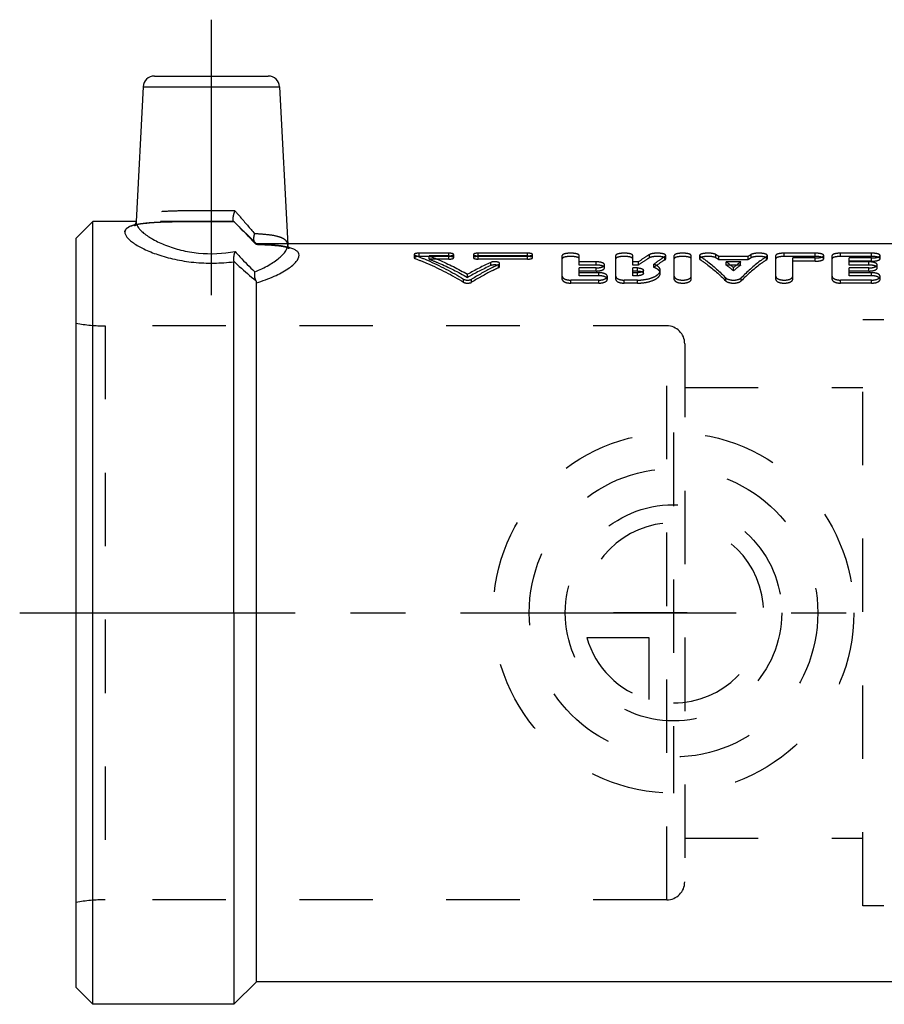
# Model space of a CAD drawing. Header units: millimetres. Extents: x 427 to 574, y 459 to 546.
# Tile 1 of 15: x 427 to 503, y 459 to 546. Entities that reach past the tile are written whole.
import ezdxf

# ---------------------------------------------------------------- set-up
doc = ezdxf.new("R2010")
doc.units = ezdxf.units.MM
doc.header["$LTSCALE"] = 65.185185
doc.linetypes.add('CENTER', pattern=[0.6, 0.375, -0.075, 0.075, -0.075])
doc.linetypes.add('HIDDEN', pattern=[0.2, 0.1, -0.1])
for name, color, linetype in [('ACHSEN_S', 7, 'CONTINUOUS'), ('FASEN', 7, 'CONTINUOUS'), ('KOERPER', 7, 'CONTINUOUS'), ('KONST.EL_MIT_GEO', 7, 'CONTINUOUS'), ('KURVEN', 7, 'CONTINUOUS')]:
    doc.layers.add(name, color=color, linetype=linetype)

msp = doc.modelspace()

# ---------------------------------------------------------------- linework, layer by layer
at = {"layer": 'ACHSEN_S', "color": 2, "linetype": 'CENTER'}
msp.add_line((426.6, 493.509), (573.783, 493.509), dxfattribs=at)
at = {"layer": 'FASEN', "color": 7, "linetype": 'Continuous'}
for p, q in [((433.1, 528.259), (431.6, 526.759)), ((433.1, 458.759), (433.1, 528.259)), ((431.6, 460.259), (431.6, 526.759)), ((433.1, 458.759), (431.6, 460.259))]:
    msp.add_line(p, q, dxfattribs=at)
at = {"layer": 'KOERPER', "color": 2, "linetype": 'CENTER'}
msp.add_line((443.6, 546.159), (443.6, 518.687), dxfattribs=at)
at = {"layer": 'KOERPER', "color": 7, "linetype": 'Continuous'}
for p, q in [((436.922, 528.259), (433.1, 528.259)), ((523.6, 526.259), (450.385, 526.259)), ((445.6, 493.509), (445.6, 458.759)), ((447.6, 460.759), (447.6, 493.509)), ((447.6, 460.759), (445.6, 458.759)), ((523.6, 460.759), (447.6, 460.759)), ((445.6, 458.759), (433.1, 458.759))]:
    msp.add_line(p, q, dxfattribs=at)
at = {"layer": 'KOERPER', "color": 8, "linetype": 'HIDDEN'}
for p, q in [((445.6, 528.259), (436.922, 528.259)), ((447.6, 526.259), (445.6, 528.259)), ((450.385, 526.259), (447.6, 526.259)), ((484, 518.984), (434.188, 518.984)), ((484, 468.034), (484, 518.984)), ((485.6, 517.384), (485.6, 469.634)), ((484, 468.034), (434.188, 468.034))]:
    msp.add_line(p, q, dxfattribs=at)
for centre, start, end in [((484, 517.384), 0, 90), ((484, 469.634), 270, 360)]:
    msp.add_arc(centre, 1.6, start, end, dxfattribs=at)
at = {"layer": 'KONST.EL_MIT_GEO', "color": 7, "linetype": 'Continuous'}
for p, q in [((438.549, 541.159), (448.651, 541.159)), ((437.55, 540.212), (436.923, 528.242)), ((437.55, 540.212), (449.65, 540.212)), ((449.65, 540.212), (450.385, 526.183)), ((445.6, 493.509), (445.6, 524.678)), ((447.6, 493.509), (447.6, 522.808))]:
    msp.add_line(p, q, dxfattribs=at)
at = {"layer": 'KONST.EL_MIT_GEO', "color": 8, "linetype": 'HIDDEN'}
for p, q in [((436.805, 527.922), (436.782, 527.896)), ((436.847, 527.984), (436.805, 527.922)), ((436.828, 527.902), (436.914, 527.933)), ((436.883, 528.058), (436.847, 527.984)), ((436.908, 528.137), (436.883, 528.058)), ((436.922, 528.221), (436.908, 528.137)), ((436.908, 527.931), (437.02, 527.965)), ((437.013, 527.963), (437.15, 527.997)), ((437.141, 527.995), (437.304, 528.028)), ((437.294, 528.026), (437.48, 528.058)), ((437.469, 528.057), (437.676, 528.086)), ((437.664, 528.085), (437.893, 528.112)), ((437.879, 528.111), (438.128, 528.135)), ((438.114, 528.134), (438.383, 528.156)), ((438.368, 528.155), (438.656, 528.174)), ((438.64, 528.173), (438.946, 528.19)), ((438.929, 528.189), (439.253, 528.204)), ((439.236, 528.203), (439.576, 528.215)), ((439.558, 528.215), (439.915, 528.225)), ((439.897, 528.224), (440.269, 528.232)), ((440.25, 528.232), (441.018, 528.243)), ((440.999, 528.243), (441.817, 528.25)), ((441.797, 528.25), (443.53, 528.254)), ((443.51, 528.254), (445.328, 528.25)), ((445.309, 528.25), (445.6, 528.248)), ((445.578, 528.265), (445.573, 528.27)), ((445.578, 528.265), (445.573, 528.269)), ((445.573, 528.269), (446.423, 527.407)), ((445.6, 528.249), (445.578, 528.249)), ((445.6, 528.259), (445.6, 528.249)), ((446.417, 527.413), (446.932, 526.885)), ((446.924, 526.894), (447.412, 526.389)), ((447.402, 526.4), (447.5, 526.298)), ((447.518, 526.28), (447.5, 526.298)), ((447.598, 526.22), (447.735, 526.215)), ((447.6, 526.259), (447.6, 526.221)), ((447.719, 526.216), (448.065, 526.203)), ((448.049, 526.204), (448.376, 526.189)), ((448.361, 526.189), (448.667, 526.172)), ((448.652, 526.173), (448.939, 526.152)), ((448.925, 526.153), (449.19, 526.13)), ((450.387, 526.153), (450.385, 526.174)), ((450.402, 526.077), (450.387, 526.153)), ((449.177, 526.131), (449.422, 526.106)), ((449.409, 526.107), (449.633, 526.079)), ((449.812, 526.052), (449.983, 526.021)), ((449.983, 526.021), (450.141, 525.987)), ((450.132, 525.989), (450.266, 525.954)), ((450.258, 525.956), (450.368, 525.922)), ((450.426, 526.007), (450.402, 526.077)), ((450.458, 525.943), (450.426, 526.007)), ((450.494, 525.891), (450.458, 525.943)), ((450.523, 525.86), (450.494, 525.891)), ((461.6, 525.316), (461.6, 525.028)), ((462.037, 525.144), (462.037, 525.433)), ((464.662, 525.433), (462.037, 525.433)), ((464.662, 524.906), (464.662, 525.433)), ((465.1, 525.028), (465.1, 525.316)), ((466.85, 525.316), (466.85, 525.028)), ((467.287, 524.906), (467.287, 525.433)), ((471.662, 525.433), (467.287, 525.433)), ((471.662, 524.906), (471.662, 525.433)), ((472.1, 525.028), (472.1, 525.316)), ((482.487, 525.029), (482.487, 525.317)), ((488.354, 525.025), (488.354, 525.313)), ((491.491, 525.025), (491.491, 525.313)), ((494.427, 525.144), (494.427, 525.433)), ((497.177, 525.433), (494.427, 525.433)), ((497.177, 525.144), (497.177, 525.433)), ((499.427, 525.144), (499.427, 525.433)), ((502.177, 525.433), (499.427, 525.433)), ((502.177, 525.144), (502.177, 525.433)), ((461.687, 524.955), (461.687, 525.243)), ((464.662, 525.144), (462.037, 525.144)), ((462.911, 524.906), (462.911, 525.193)), ((464.662, 525.193), (462.911, 525.193)), ((464.662, 524.906), (462.911, 524.906)), ((471.662, 525.193), (467.287, 525.193)), ((471.662, 525.144), (467.287, 525.144)), ((471.662, 524.906), (467.287, 524.906)), ((468.387, 524.331), (468.387, 524.613)), ((469.088, 524.149), (469.088, 524.43)), ((469.175, 524.241), (469.175, 524.522)), ((474.732, 523.11), (474.732, 525.229)), ((476.232, 524.383), (476.232, 525.229)), ((477.732, 524.666), (476.232, 524.666)), ((477.732, 524.383), (477.732, 524.666)), ((478.482, 524.124), (478.482, 524.404)), ((479.482, 523.11), (479.482, 525.229)), ((480.982, 524.383), (480.982, 525.229)), ((481.494, 524.666), (480.982, 524.666)), ((481.494, 524.383), (481.494, 524.666)), ((482.86, 524.17), (482.86, 524.45)), ((483.847, 524.851), (483.847, 525.138)), ((483.917, 524.941), (483.917, 525.229)), ((484.667, 523.11), (484.667, 525.229)), ((486.167, 523.11), (486.167, 525.229)), ((486.917, 525.229), (486.917, 524.941)), ((486.981, 524.855), (486.981, 525.142)), ((488.624, 524.852), (488.624, 525.139)), ((491.22, 525.139), (488.624, 525.139)), ((491.22, 524.852), (488.624, 524.852)), ((489.284, 524.383), (489.284, 524.666)), ((490.56, 524.666), (489.284, 524.666)), ((490.56, 524.383), (490.56, 524.666)), ((491.22, 524.852), (491.22, 525.139)), ((492.864, 524.855), (492.864, 525.142)), ((492.927, 524.941), (492.927, 525.229)), ((493.677, 523.11), (493.677, 525.229)), ((497.177, 525.144), (494.427, 525.144)), ((495.177, 523.11), (495.177, 525.008)), ((497.177, 525.008), (495.177, 525.008)), ((497.177, 524.722), (495.177, 524.722)), ((497.177, 524.722), (497.177, 525.008)), ((497.927, 524.941), (497.927, 525.229)), ((498.677, 523.11), (498.677, 525.229)), ((502.177, 525.144), (499.427, 525.144)), ((500.177, 524.383), (500.177, 525.008)), ((502.177, 525.008), (500.177, 525.008)), ((502.177, 524.722), (500.177, 524.722)), ((501.927, 524.666), (500.177, 524.666)), ((501.927, 524.383), (501.927, 524.666)), ((502.177, 524.722), (502.177, 525.008)), ((502.677, 524.124), (502.677, 524.404)), ((502.927, 524.941), (502.927, 525.229)), ((466.337, 523.287), (466.337, 523.56)), ((477.732, 524.383), (476.232, 524.383)), ((476.232, 523.427), (476.232, 524.126)), ((477.732, 524.126), (476.232, 524.126)), ((477.732, 523.848), (476.232, 523.848)), ((477.982, 523.701), (476.232, 523.701)), ((477.732, 523.848), (477.732, 524.126)), ((477.982, 523.427), (477.982, 523.701)), ((481.494, 524.383), (480.982, 524.383)), ((480.982, 523.427), (480.982, 524.126)), ((481.397, 524.126), (480.982, 524.126)), ((481.397, 523.848), (480.982, 523.848)), ((481.397, 523.701), (480.982, 523.701)), ((481.397, 523.848), (481.397, 524.126)), ((481.397, 523.427), (481.397, 523.701)), ((481.928, 523.642), (481.928, 523.918)), ((483.428, 523.642), (483.428, 523.918)), ((490.56, 524.383), (489.284, 524.383)), ((489.922, 523.867), (489.922, 524.145)), ((501.927, 524.383), (500.177, 524.383)), ((500.177, 523.427), (500.177, 524.126)), ((501.927, 524.126), (500.177, 524.126)), ((501.927, 523.848), (500.177, 523.848)), ((502.177, 523.701), (500.177, 523.701)), ((501.927, 523.848), (501.927, 524.126)), ((502.177, 523.427), (502.177, 523.701)), ((465.981, 522.856), (465.981, 523.125)), ((466.694, 522.856), (466.694, 523.125)), ((475.482, 522.775), (475.482, 523.043)), ((477.982, 523.043), (475.482, 523.043)), ((477.982, 522.775), (475.482, 522.775)), ((477.982, 523.427), (476.232, 523.427)), ((477.982, 522.775), (477.982, 523.043)), ((478.732, 523.11), (478.732, 523.381)), ((480.232, 522.775), (480.232, 523.043)), ((481.397, 523.043), (480.232, 523.043)), ((481.397, 522.775), (480.232, 522.775)), ((481.397, 523.427), (480.982, 523.427)), ((481.397, 522.775), (481.397, 523.043)), ((489.236, 522.977), (489.236, 523.247)), ((490.609, 522.977), (490.609, 523.247)), ((499.427, 522.775), (499.427, 523.043)), ((502.177, 523.043), (499.427, 523.043)), ((502.177, 522.775), (499.427, 522.775)), ((502.177, 523.427), (500.177, 523.427)), ((502.177, 522.775), (502.177, 523.043)), ((502.927, 523.11), (502.927, 523.381)), ((431.6, 467.809), (431.6, 519.209)), ((501.4, 467.509), (501.4, 519.509)), ((555.4, 519.509), (501.4, 519.509)), ((434.188, 518.984), (434.188, 468.034)), ((484, 518.984), (434.188, 518.984)), ((485.6, 513.509), (501.4, 513.509)), ((485.6, 473.509), (501.4, 473.509)), ((484, 468.034), (434.188, 468.034)), ((555.4, 467.509), (501.4, 467.509))]:
    msp.add_line(p, q, dxfattribs=at)
for points in [[(436.78, 527.894), (436.767, 527.881), (436.749, 527.866), (436.753, 527.867), (436.779, 527.881), (436.832, 527.904)], [(436.782, 527.896), (436.769, 527.882), (436.75, 527.866), (436.752, 527.867), (436.776, 527.88), (436.828, 527.902)], [(449.621, 526.08), (449.823, 526.05), (449.993, 526.019)], [(450.362, 525.924), (450.447, 525.893), (450.5, 525.869), (450.528, 525.854)], [(450.443, 525.895), (450.497, 525.87), (450.527, 525.854)], [(450.527, 525.854), (450.535, 525.85), (450.532, 525.852)]]:
    msp.add_lwpolyline(points, dxfattribs=at)
at = {"layer": 'KONST.EL_MIT_GEO', "color": 7, "linetype": 'Continuous'}
for points in [[(436.922, 528.232), (436.921, 528.216), (436.906, 528.131), (436.88, 528.052), (436.844, 527.979), (436.802, 527.919), (436.78, 527.894)], [(450.528, 525.854), (450.535, 525.85), (450.522, 525.861), (450.492, 525.894), (450.455, 525.947), (450.423, 526.012), (450.4, 526.082), (450.387, 526.159), (450.385, 526.174)]]:
    msp.add_lwpolyline(points, dxfattribs=at)
for centre, radius, start, end in [((438.549, 540.159), 1, 90, 177), ((448.651, 540.159), 1, 3, 90), ((437.776, 524.061), 4.009, 103.70474, 104.34101), ((449.546, 522.334), 3.727, 73.97701, 75.84815)]:
    msp.add_arc(centre, radius, start, end, dxfattribs=at)
at = {"layer": 'KONST.EL_MIT_GEO', "color": 8, "linetype": 'HIDDEN'}
for centre, radius, start, end in [((437.913, 523.49), 4.596, 101.94727, 103.67914), ((437.415, 528.216), 0.493, 174.98809, 177.00238), ((445.98, 528.732), 0.616, 229.24929, 230.06795), ((447.725, 526.513), 0.311, 218.37254, 223.68971), ((449.838, 526.155), 0.548, 2.95798, 10.95714), ((449.409, 521.796), 4.282, 75.82717, 76.7506), ((482.557, 516.026), 10.948, 56.34814, 58.03202), ((497.287, 516.026), 10.948, 121.96798, 123.65186), ((479.15, 501.15), 25.814, 114.64092, 119.75731), ((482.589, 515.703), 10.96, 56.58881, 58.26631), ((480.972, 513.843), 13.647, 49.01493, 52.47549), ((498.873, 513.843), 13.647, 127.52451, 130.98507), ((497.256, 515.703), 10.96, 121.73369, 123.41119), ((479.107, 500.746), 25.907, 114.44312, 119.53145), ((481.033, 513.542), 13.624, 49.27413, 52.7278), ((498.811, 513.542), 13.624, 127.2722, 130.72587), ((434.188, 533.984), 15, 260.06363, 270), ((434.188, 453.034), 15, 90, 99.93637)]:
    msp.add_arc(centre, radius, start, end, dxfattribs=at)
for points, knots in [([(445.698, 529.193), (445.183, 529.198), (444.143, 529.202), (442.596, 529.202), (441.106, 529.192), (439.756, 529.158), (438.753, 529.09), (438.078, 528.988), (437.681, 528.894), (437.362, 528.776), (437.123, 528.632), (436.966, 528.452), (436.927, 528.31), (436.923, 528.242)], [0, 0, 0, 0, 0.169874, 0.343166, 0.510121, 0.661366, 0.78869, 0.841426, 0.886275, 0.923275, 0.953122, 0.977609, 1, 1, 1, 1]), ([(445.573, 528.269), (445.542, 528.301), (445.521, 528.425), (445.539, 528.629), (445.599, 528.899), (445.661, 529.091), (445.698, 529.193)], [0, 0, 0, 0, 0.137258, 0.362935, 0.659677, 1, 1, 1, 1]), ([(445.698, 529.193), (445.847, 529.02), (446.432, 528.343), (447.014, 527.663), (447.444, 527.154)], [0, 0, 0, 0, 0.255021, 1, 1, 1, 1]), ([(435.924, 527.322), (435.943, 527.664), (436.587, 527.916), (437.207, 528.038), (437.739, 528.111), (438.336, 528.161), (439.262, 528.213), (440.541, 528.242), (442.174, 528.253), (443.877, 528.255), (445.027, 528.252), (445.6, 528.249)], [0, 0, 0, 0, 0.103808, 0.149307, 0.20281, 0.263795, 0.331532, 0.483685, 0.651455, 0.826417, 1, 1, 1, 1]), ([(445.578, 528.249), (444.754, 528.254), (443.122, 528.256), (440.782, 528.248), (438.972, 528.21), (437.731, 528.114), (437.199, 528.037), (436.962, 527.987)], [0, 0, 0, 0, 0.286482, 0.567202, 0.813584, 0.91563, 1, 1, 1, 1]), ([(445.573, 528.269), (445.567, 528.275), (445.543, 528.31), (445.535, 528.352), (445.531, 528.385)], [0, 0, 0, 0, 0.19972, 1, 1, 1, 1]), ([(445.578, 528.265), (445.745, 528.097), (446.395, 527.438), (447.042, 526.777), (447.518, 526.28)], [0, 0, 0, 0, 0.256211, 1, 1, 1, 1]), ([(445.578, 528.265), (445.583, 528.261), (445.59, 528.256), (445.597, 528.248), (445.6, 528.248)], [0, 0, 0, 0, 0.715756, 1, 1, 1, 1]), ([(447.518, 526.28), (447.363, 526.443), (446.72, 527.108), (446.071, 527.767), (445.578, 528.265)], [0, 0, 0, 0, 0.242929, 1, 1, 1, 1]), ([(445.584, 528.259), (445.586, 528.258), (445.591, 528.254), (445.596, 528.248), (445.6, 528.248)], [0, 0, 0, 0, 0.407275, 1, 1, 1, 1]), ([(447.5, 526.298), (447.414, 526.387), (447.345, 526.703), (447.397, 526.99), (447.444, 527.154)], [0, 0, 0, 0, 0.420935, 1, 1, 1, 1]), ([(447.387, 526.555), (447.38, 526.6), (447.365, 526.801), (447.401, 527.003), (447.444, 527.154)], [0, 0, 0, 0, 0.22258, 1, 1, 1, 1]), ([(450.385, 526.183), (450.381, 526.258), (450.34, 526.413), (450.173, 526.61), (449.917, 526.767), (449.417, 526.952), (448.577, 527.088), (447.854, 527.135), (447.444, 527.154)], [0, 0, 0, 0, 0.067919, 0.141204, 0.229649, 0.33883, 0.625916, 1, 1, 1, 1]), ([(447.481, 526.32), (447.474, 526.328), (447.447, 526.366), (447.427, 526.409), (447.415, 526.443)], [0, 0, 0, 0, 0.235608, 1, 1, 1, 1]), ([(447.518, 526.28), (447.537, 526.264), (447.563, 526.247), (447.589, 526.22), (447.598, 526.22)], [0, 0, 0, 0, 0.721858, 1, 1, 1, 1]), ([(447.518, 526.28), (447.537, 526.264), (447.563, 526.247), (447.589, 526.22), (447.598, 526.22)], [0, 0, 0, 0, 0.721834, 1, 1, 1, 1]), ([(447.6, 526.221), (448.119, 526.206), (448.855, 526.176), (449.773, 526.081), (450.247, 526.001), (450.501, 525.937), (450.575, 525.916)], [0, 0, 0, 0, 0.519461, 0.737532, 0.923541, 1, 1, 1, 1]), ([(450.39, 525.964), (449.994, 526.057), (449.061, 526.166), (448.127, 526.206), (447.6, 526.221)], [0, 0, 0, 0, 0.435588, 1, 1, 1, 1]), ([(445.596, 524.721), (445.587, 524.775), (445.584, 524.901), (445.61, 525.191), (445.662, 525.423), (445.706, 525.584)], [0, 0, 0, 0, 0.189081, 0.428659, 1, 1, 1, 1]), ([(462.037, 525.433), (461.934, 525.433), (461.793, 525.42), (461.646, 525.378), (461.6, 525.335), (461.6, 525.316)], [0, 0, 0, 0, 0.661736, 0.879801, 1, 1, 1, 1]), ([(461.6, 525.316), (461.6, 525.31), (461.614, 525.271), (461.657, 525.255), (461.687, 525.243)], [0, 0, 0, 0, 0.170588, 1, 1, 1, 1]), ([(465.1, 525.316), (465.1, 525.335), (465.054, 525.378), (464.908, 525.42), (464.766, 525.433), (464.662, 525.433)], [0, 0, 0, 0, 0.120207, 0.33701, 1, 1, 1, 1]), ([(464.662, 525.193), (464.766, 525.193), (464.908, 525.208), (465.054, 525.254), (465.1, 525.297), (465.1, 525.316)], [0, 0, 0, 0, 0.660742, 0.878996, 1, 1, 1, 1]), ([(467.287, 525.433), (467.184, 525.433), (467.042, 525.42), (466.896, 525.378), (466.85, 525.335), (466.85, 525.316)], [0, 0, 0, 0, 0.662562, 0.879988, 1, 1, 1, 1]), ([(466.85, 525.316), (466.85, 525.297), (466.896, 525.254), (467.042, 525.208), (467.184, 525.193), (467.287, 525.193)], [0, 0, 0, 0, 0.1212, 0.338823, 1, 1, 1, 1]), ([(472.1, 525.316), (472.1, 525.335), (472.054, 525.378), (471.908, 525.42), (471.766, 525.433), (471.662, 525.433)], [0, 0, 0, 0, 0.120207, 0.33701, 1, 1, 1, 1]), ([(471.662, 525.193), (471.766, 525.193), (471.908, 525.208), (472.054, 525.254), (472.1, 525.297), (472.1, 525.316)], [0, 0, 0, 0, 0.660742, 0.878996, 1, 1, 1, 1]), ([(476.232, 525.229), (476.232, 525.262), (476.181, 525.312), (476.1, 525.349), (475.964, 525.392), (475.755, 525.424), (475.481, 525.438), (475.207, 525.424), (474.998, 525.392), (474.863, 525.348), (474.782, 525.311), (474.732, 525.262), (474.732, 525.229)], [0, 0, 0, 0, 0.060818, 0.109279, 0.169879, 0.323018, 0.50044, 0.678417, 0.830881, 0.891465, 0.939584, 1, 1, 1, 1]), ([(480.982, 525.229), (480.982, 525.262), (480.931, 525.312), (480.85, 525.349), (480.714, 525.392), (480.505, 525.424), (480.231, 525.438), (479.957, 525.424), (479.748, 525.392), (479.613, 525.348), (479.532, 525.311), (479.482, 525.262), (479.482, 525.229)], [0, 0, 0, 0, 0.060818, 0.109279, 0.169879, 0.323018, 0.50044, 0.678417, 0.830881, 0.891465, 0.939584, 1, 1, 1, 1]), ([(482.487, 525.317), (482.404, 525.268), (482.065, 525.063), (481.737, 524.842), (481.494, 524.666)], [0, 0, 0, 0, 0.244494, 1, 1, 1, 1]), ([(483.917, 525.229), (483.917, 525.256), (483.862, 525.32), (483.735, 525.368), (483.549, 525.411), (483.323, 525.432), (483.079, 525.436), (482.845, 525.418), (482.647, 525.383), (482.531, 525.343), (482.487, 525.317)], [0, 0, 0, 0, 0.054345, 0.145323, 0.274505, 0.430934, 0.598639, 0.759752, 0.898196, 1, 1, 1, 1]), ([(486.167, 525.229), (486.167, 525.262), (486.116, 525.312), (486.035, 525.349), (485.899, 525.392), (485.691, 525.424), (485.416, 525.438), (485.142, 525.424), (484.933, 525.392), (484.798, 525.348), (484.718, 525.311), (484.667, 525.262), (484.667, 525.229)], [0, 0, 0, 0, 0.060818, 0.109279, 0.169879, 0.323018, 0.50044, 0.678417, 0.830881, 0.891465, 0.939584, 1, 1, 1, 1]), ([(488.354, 525.313), (488.311, 525.34), (488.196, 525.38), (487.998, 525.417), (487.763, 525.435), (487.518, 525.433), (487.289, 525.411), (487.102, 525.369), (486.973, 525.321), (486.917, 525.257), (486.917, 525.229)], [0, 0, 0, 0, 0.100204, 0.237853, 0.398467, 0.56704, 0.723932, 0.854075, 0.945476, 1, 1, 1, 1]), ([(492.927, 525.229), (492.927, 525.257), (492.871, 525.321), (492.742, 525.369), (492.554, 525.412), (492.325, 525.433), (492.08, 525.435), (491.845, 525.417), (491.648, 525.38), (491.533, 525.34), (491.491, 525.313)], [0, 0, 0, 0, 0.054645, 0.146322, 0.276613, 0.433988, 0.602256, 0.763123, 0.90033, 1, 1, 1, 1]), ([(494.427, 525.433), (494.331, 525.433), (494.153, 525.424), (493.944, 525.392), (493.808, 525.348), (493.728, 525.311), (493.677, 525.262), (493.677, 525.229)], [0, 0, 0, 0, 0.355967, 0.661362, 0.782666, 0.878876, 1, 1, 1, 1]), ([(497.927, 525.229), (497.927, 525.262), (497.876, 525.312), (497.795, 525.349), (497.659, 525.392), (497.451, 525.424), (497.273, 525.433), (497.177, 525.433)], [0, 0, 0, 0, 0.122074, 0.218399, 0.339847, 0.646227, 1, 1, 1, 1]), ([(499.427, 525.433), (499.331, 525.433), (499.153, 525.424), (498.944, 525.392), (498.808, 525.348), (498.728, 525.311), (498.677, 525.262), (498.677, 525.229)], [0, 0, 0, 0, 0.355967, 0.661362, 0.782666, 0.878876, 1, 1, 1, 1]), ([(502.927, 525.229), (502.927, 525.262), (502.876, 525.312), (502.795, 525.349), (502.659, 525.392), (502.451, 525.424), (502.273, 525.433), (502.177, 525.433)], [0, 0, 0, 0, 0.122074, 0.218399, 0.339847, 0.646227, 1, 1, 1, 1]), ([(462.037, 525.144), (461.934, 525.144), (461.793, 525.13), (461.647, 525.088), (461.6, 525.046), (461.6, 525.028)], [0, 0, 0, 0, 0.662361, 0.880384, 1, 1, 1, 1]), ([(461.6, 525.028), (461.6, 525.021), (461.614, 524.982), (461.657, 524.967), (461.687, 524.955)], [0, 0, 0, 0, 0.169789, 1, 1, 1, 1]), ([(461.687, 525.243), (462.051, 525.106), (463.531, 524.504), (464.95, 523.756), (465.981, 523.125)], [0, 0, 0, 0, 0.243332, 1, 1, 1, 1]), ([(461.687, 524.955), (462.051, 524.819), (463.53, 524.223), (464.95, 523.481), (465.981, 522.856)], [0, 0, 0, 0, 0.243453, 1, 1, 1, 1]), ([(462.911, 525.193), (463.2, 525.082), (464.372, 524.604), (465.507, 524.034), (466.337, 523.56)], [0, 0, 0, 0, 0.244656, 1, 1, 1, 1]), ([(462.911, 524.906), (463.2, 524.796), (464.372, 524.322), (465.506, 523.757), (466.337, 523.287)], [0, 0, 0, 0, 0.244752, 1, 1, 1, 1]), ([(465.1, 525.028), (465.1, 525.046), (465.054, 525.088), (464.908, 525.13), (464.766, 525.144), (464.662, 525.144)], [0, 0, 0, 0, 0.119624, 0.336384, 1, 1, 1, 1]), ([(464.662, 524.906), (464.766, 524.906), (464.908, 524.92), (465.054, 524.966), (465.1, 525.009), (465.1, 525.028)], [0, 0, 0, 0, 0.661389, 0.879586, 1, 1, 1, 1]), ([(469.088, 524.43), (468.886, 524.333), (468.072, 523.929), (467.278, 523.482), (466.694, 523.125)], [0, 0, 0, 0, 0.246238, 1, 1, 1, 1]), ([(467.287, 525.144), (467.184, 525.144), (467.042, 525.13), (466.896, 525.088), (466.85, 525.046), (466.85, 525.028)], [0, 0, 0, 0, 0.663188, 0.880571, 1, 1, 1, 1]), ([(466.85, 525.028), (466.85, 525.009), (466.896, 524.966), (467.042, 524.92), (467.184, 524.906), (467.287, 524.906)], [0, 0, 0, 0, 0.12061, 0.338176, 1, 1, 1, 1]), ([(469.175, 524.522), (469.175, 524.563), (469.096, 524.616), (468.991, 524.648), (468.827, 524.676), (468.621, 524.675), (468.456, 524.645), (468.387, 524.613)], [0, 0, 0, 0, 0.144529, 0.264989, 0.411094, 0.730826, 1, 1, 1, 1]), ([(469.088, 524.43), (469.101, 524.436), (469.138, 524.456), (469.175, 524.494), (469.175, 524.522)], [0, 0, 0, 0, 0.332946, 1, 1, 1, 1]), ([(472.1, 525.028), (472.1, 525.046), (472.054, 525.088), (471.908, 525.13), (471.766, 525.144), (471.662, 525.144)], [0, 0, 0, 0, 0.119624, 0.336384, 1, 1, 1, 1]), ([(471.662, 524.906), (471.766, 524.906), (471.908, 524.92), (472.054, 524.966), (472.1, 525.009), (472.1, 525.028)], [0, 0, 0, 0, 0.661389, 0.879586, 1, 1, 1, 1]), ([(476.232, 524.941), (476.232, 524.974), (476.181, 525.023), (476.1, 525.06), (475.964, 525.103), (475.755, 525.135), (475.481, 525.148), (475.207, 525.135), (474.998, 525.102), (474.863, 525.059), (474.783, 525.023), (474.732, 524.974), (474.732, 524.941)], [0, 0, 0, 0, 0.060519, 0.108944, 0.169558, 0.322825, 0.50044, 0.678611, 0.831202, 0.8918, 0.939882, 1, 1, 1, 1]), ([(478.482, 524.404), (478.482, 524.444), (478.436, 524.506), (478.351, 524.557), (478.216, 524.612), (478.006, 524.655), (477.827, 524.666), (477.732, 524.666)], [0, 0, 0, 0, 0.140325, 0.239368, 0.360284, 0.658755, 1, 1, 1, 1]), ([(477.732, 524.126), (477.828, 524.126), (478.007, 524.139), (478.217, 524.187), (478.351, 524.247), (478.436, 524.301), (478.482, 524.365), (478.482, 524.404)], [0, 0, 0, 0, 0.339677, 0.637035, 0.758213, 0.858866, 1, 1, 1, 1]), ([(480.982, 524.941), (480.982, 524.974), (480.931, 525.023), (480.85, 525.06), (480.714, 525.103), (480.505, 525.135), (480.231, 525.148), (479.957, 525.135), (479.748, 525.102), (479.613, 525.059), (479.533, 525.023), (479.482, 524.974), (479.482, 524.941)], [0, 0, 0, 0, 0.060519, 0.108944, 0.169558, 0.322825, 0.50044, 0.678611, 0.831202, 0.8918, 0.939882, 1, 1, 1, 1]), ([(482.487, 525.029), (482.404, 524.98), (482.065, 524.777), (481.737, 524.557), (481.494, 524.383)], [0, 0, 0, 0, 0.244567, 1, 1, 1, 1]), ([(483.917, 524.941), (483.917, 524.968), (483.862, 525.032), (483.735, 525.079), (483.549, 525.121), (483.323, 525.143), (483.079, 525.146), (482.845, 525.129), (482.647, 525.093), (482.531, 525.054), (482.487, 525.029)], [0, 0, 0, 0, 0.054028, 0.144917, 0.274137, 0.430671, 0.598505, 0.759734, 0.89824, 1, 1, 1, 1]), ([(483.847, 525.138), (483.764, 525.086), (483.427, 524.868), (483.1, 524.634), (482.86, 524.45)], [0, 0, 0, 0, 0.244485, 1, 1, 1, 1]), ([(483.847, 524.851), (483.764, 524.799), (483.427, 524.583), (483.1, 524.352), (482.86, 524.17)], [0, 0, 0, 0, 0.244557, 1, 1, 1, 1]), ([(483.428, 523.918), (483.428, 523.97), (483.398, 524.083), (483.277, 524.229), (483.092, 524.354), (482.943, 524.42), (482.86, 524.45)], [0, 0, 0, 0, 0.19008, 0.408927, 0.677164, 1, 1, 1, 1]), ([(483.847, 525.138), (483.858, 525.144), (483.889, 525.166), (483.917, 525.203), (483.917, 525.229)], [0, 0, 0, 0, 0.322863, 1, 1, 1, 1]), ([(483.847, 524.851), (483.858, 524.857), (483.889, 524.879), (483.917, 524.915), (483.917, 524.941)], [0, 0, 0, 0, 0.323675, 1, 1, 1, 1]), ([(486.167, 524.941), (486.167, 524.974), (486.116, 525.023), (486.035, 525.06), (485.899, 525.103), (485.69, 525.135), (485.416, 525.148), (485.142, 525.135), (484.933, 525.102), (484.798, 525.059), (484.718, 525.023), (484.667, 524.974), (484.667, 524.941)], [0, 0, 0, 0, 0.060519, 0.108944, 0.169558, 0.322825, 0.50044, 0.678611, 0.831202, 0.8918, 0.939882, 1, 1, 1, 1]), ([(486.917, 525.229), (486.917, 525.222), (486.925, 525.185), (486.956, 525.158), (486.981, 525.142)], [0, 0, 0, 0, 0.204091, 1, 1, 1, 1]), ([(488.354, 525.025), (488.311, 525.051), (488.196, 525.091), (487.998, 525.128), (487.763, 525.146), (487.518, 525.143), (487.289, 525.122), (487.102, 525.079), (486.973, 525.033), (486.917, 524.968), (486.917, 524.941)], [0, 0, 0, 0, 0.100152, 0.23786, 0.39859, 0.567294, 0.724294, 0.854477, 0.945792, 1, 1, 1, 1]), ([(486.917, 524.941), (486.917, 524.934), (486.925, 524.897), (486.956, 524.871), (486.981, 524.855)], [0, 0, 0, 0, 0.203459, 1, 1, 1, 1]), ([(486.981, 525.142), (487.174, 525.014), (487.975, 524.444), (488.709, 523.783), (489.236, 523.247)], [0, 0, 0, 0, 0.235682, 1, 1, 1, 1]), ([(486.981, 524.855), (487.173, 524.728), (487.975, 524.164), (488.709, 523.509), (489.236, 522.977)], [0, 0, 0, 0, 0.235854, 1, 1, 1, 1]), ([(492.864, 525.142), (492.671, 525.014), (491.869, 524.444), (491.135, 523.783), (490.609, 523.247)], [0, 0, 0, 0, 0.235682, 1, 1, 1, 1]), ([(492.864, 524.855), (492.671, 524.728), (491.87, 524.164), (491.135, 523.509), (490.609, 522.977)], [0, 0, 0, 0, 0.235854, 1, 1, 1, 1]), ([(492.927, 524.941), (492.927, 524.969), (492.871, 525.033), (492.742, 525.08), (492.554, 525.122), (492.325, 525.143), (492.08, 525.146), (491.845, 525.127), (491.648, 525.091), (491.533, 525.051), (491.491, 525.025)], [0, 0, 0, 0, 0.054329, 0.145919, 0.276252, 0.433734, 0.602134, 0.763117, 0.900382, 1, 1, 1, 1]), ([(492.864, 525.142), (492.873, 525.149), (492.902, 525.17), (492.927, 525.204), (492.927, 525.229)], [0, 0, 0, 0, 0.319252, 1, 1, 1, 1]), ([(492.864, 524.855), (492.873, 524.861), (492.902, 524.882), (492.927, 524.916), (492.927, 524.941)], [0, 0, 0, 0, 0.320047, 1, 1, 1, 1]), ([(494.427, 525.144), (494.331, 525.144), (494.153, 525.135), (493.944, 525.103), (493.808, 525.059), (493.728, 525.023), (493.677, 524.974), (493.677, 524.941)], [0, 0, 0, 0, 0.356354, 0.662004, 0.783336, 0.879472, 1, 1, 1, 1]), ([(497.177, 525.008), (497.273, 525.008), (497.452, 525.019), (497.66, 525.056), (497.796, 525.104), (497.876, 525.145), (497.927, 525.196), (497.927, 525.229)], [0, 0, 0, 0, 0.352716, 0.657917, 0.779376, 0.87702, 1, 1, 1, 1]), ([(497.927, 524.941), (497.927, 524.974), (497.876, 525.023), (497.795, 525.06), (497.659, 525.103), (497.451, 525.135), (497.273, 525.144), (497.177, 525.144)], [0, 0, 0, 0, 0.121476, 0.217729, 0.339205, 0.645842, 1, 1, 1, 1]), ([(497.177, 524.722), (497.273, 524.722), (497.452, 524.733), (497.66, 524.77), (497.796, 524.818), (497.876, 524.857), (497.927, 524.908), (497.927, 524.941)], [0, 0, 0, 0, 0.353131, 0.658593, 0.780071, 0.877627, 1, 1, 1, 1]), ([(499.427, 525.144), (499.331, 525.144), (499.153, 525.135), (498.944, 525.103), (498.808, 525.059), (498.728, 525.023), (498.677, 524.974), (498.677, 524.941)], [0, 0, 0, 0, 0.356354, 0.662004, 0.783336, 0.879472, 1, 1, 1, 1]), ([(502.677, 524.404), (502.677, 524.444), (502.631, 524.506), (502.546, 524.557), (502.411, 524.612), (502.201, 524.655), (502.023, 524.666), (501.927, 524.666)], [0, 0, 0, 0, 0.140325, 0.239368, 0.360284, 0.658755, 1, 1, 1, 1]), ([(501.927, 524.126), (502.023, 524.126), (502.203, 524.139), (502.412, 524.187), (502.547, 524.247), (502.631, 524.301), (502.677, 524.365), (502.677, 524.404)], [0, 0, 0, 0, 0.339677, 0.637035, 0.758213, 0.858866, 1, 1, 1, 1]), ([(502.177, 525.008), (502.273, 525.008), (502.452, 525.019), (502.66, 525.056), (502.796, 525.104), (502.876, 525.145), (502.927, 525.196), (502.927, 525.229)], [0, 0, 0, 0, 0.352716, 0.657917, 0.779376, 0.87702, 1, 1, 1, 1]), ([(502.927, 524.941), (502.927, 524.974), (502.876, 525.023), (502.795, 525.06), (502.659, 525.103), (502.451, 525.135), (502.273, 525.144), (502.177, 525.144)], [0, 0, 0, 0, 0.121476, 0.217729, 0.339205, 0.645842, 1, 1, 1, 1]), ([(502.177, 524.722), (502.273, 524.722), (502.452, 524.733), (502.66, 524.77), (502.796, 524.818), (502.876, 524.857), (502.927, 524.908), (502.927, 524.941)], [0, 0, 0, 0, 0.353131, 0.658593, 0.780071, 0.877627, 1, 1, 1, 1]), ([(447.548, 523.008), (447.496, 523.118), (447.439, 523.379), (447.442, 523.643), (447.457, 523.783)], [0, 0, 0, 0, 0.464451, 1, 1, 1, 1]), ([(469.088, 524.149), (468.886, 524.053), (468.072, 523.653), (467.279, 523.211), (466.694, 522.856)], [0, 0, 0, 0, 0.246309, 1, 1, 1, 1]), ([(469.175, 524.241), (469.175, 524.281), (469.096, 524.334), (468.991, 524.365), (468.827, 524.393), (468.621, 524.392), (468.456, 524.362), (468.387, 524.331)], [0, 0, 0, 0, 0.143971, 0.264435, 0.410646, 0.730693, 1, 1, 1, 1]), ([(469.088, 524.149), (469.101, 524.155), (469.138, 524.175), (469.175, 524.212), (469.175, 524.241)], [0, 0, 0, 0, 0.33382, 1, 1, 1, 1]), ([(478.482, 524.124), (478.482, 524.163), (478.436, 524.225), (478.351, 524.275), (478.215, 524.33), (478.006, 524.372), (477.827, 524.383), (477.732, 524.383)], [0, 0, 0, 0, 0.139573, 0.238502, 0.35944, 0.658241, 1, 1, 1, 1]), ([(477.732, 523.848), (477.828, 523.848), (478.007, 523.861), (478.216, 523.908), (478.351, 523.968), (478.436, 524.021), (478.482, 524.084), (478.482, 524.124)], [0, 0, 0, 0, 0.34022, 0.637907, 0.759097, 0.859621, 1, 1, 1, 1]), ([(478.732, 523.381), (478.732, 523.487), (478.524, 523.625), (478.26, 523.685), (478.077, 523.701), (477.982, 523.701)], [0, 0, 0, 0, 0.371934, 0.667108, 1, 1, 1, 1]), ([(481.397, 524.126), (481.464, 524.126), (481.595, 524.115), (481.777, 524.076), (481.928, 523.99), (481.928, 523.918)], [0, 0, 0, 0, 0.339966, 0.639199, 1, 1, 1, 1]), ([(481.397, 523.043), (481.658, 523.043), (482.15, 523.086), (482.719, 523.245), (483.079, 523.435), (483.311, 523.61), (483.428, 523.8), (483.428, 523.918)], [0, 0, 0, 0, 0.333499, 0.626171, 0.747436, 0.849263, 1, 1, 1, 1]), ([(481.928, 523.918), (481.928, 523.845), (481.778, 523.756), (481.595, 523.713), (481.465, 523.701), (481.397, 523.701)], [0, 0, 0, 0, 0.363836, 0.661786, 1, 1, 1, 1]), ([(481.397, 523.848), (481.464, 523.848), (481.595, 523.837), (481.776, 523.799), (481.928, 523.713), (481.928, 523.642)], [0, 0, 0, 0, 0.340538, 0.640122, 1, 1, 1, 1]), ([(481.397, 522.775), (481.658, 522.775), (482.15, 522.818), (482.718, 522.975), (483.079, 523.163), (483.31, 523.336), (483.428, 523.525), (483.428, 523.642)], [0, 0, 0, 0, 0.334129, 0.627155, 0.748412, 0.850077, 1, 1, 1, 1]), ([(481.928, 523.642), (481.928, 523.569), (481.777, 523.481), (481.595, 523.439), (481.465, 523.427), (481.397, 523.427)], [0, 0, 0, 0, 0.362889, 0.661192, 1, 1, 1, 1]), ([(483.428, 523.642), (483.428, 523.693), (483.398, 523.806), (483.277, 523.95), (483.092, 524.074), (482.943, 524.139), (482.86, 524.17)], [0, 0, 0, 0, 0.189244, 0.407766, 0.676308, 1, 1, 1, 1]), ([(502.677, 524.124), (502.677, 524.163), (502.631, 524.225), (502.546, 524.275), (502.411, 524.33), (502.201, 524.372), (502.023, 524.383), (501.927, 524.383)], [0, 0, 0, 0, 0.139573, 0.238502, 0.35944, 0.658241, 1, 1, 1, 1]), ([(501.927, 523.848), (502.023, 523.848), (502.202, 523.861), (502.412, 523.908), (502.546, 523.968), (502.631, 524.021), (502.677, 524.084), (502.677, 524.124)], [0, 0, 0, 0, 0.34022, 0.637907, 0.759097, 0.859621, 1, 1, 1, 1]), ([(502.927, 523.381), (502.927, 523.487), (502.72, 523.625), (502.456, 523.685), (502.272, 523.701), (502.177, 523.701)], [0, 0, 0, 0, 0.371934, 0.667108, 1, 1, 1, 1]), ([(465.981, 523.125), (466.029, 523.096), (466.148, 523.055), (466.338, 523.036), (466.527, 523.055), (466.646, 523.096), (466.694, 523.125)], [0, 0, 0, 0, 0.228303, 0.500078, 0.772268, 1, 1, 1, 1]), ([(465.981, 522.856), (466.029, 522.827), (466.148, 522.787), (466.338, 522.768), (466.527, 522.787), (466.646, 522.827), (466.694, 522.856)], [0, 0, 0, 0, 0.228172, 0.500078, 0.772399, 1, 1, 1, 1]), ([(474.732, 523.381), (474.732, 523.272), (474.938, 523.13), (475.203, 523.061), (475.387, 523.043), (475.482, 523.043)], [0, 0, 0, 0, 0.376795, 0.670672, 1, 1, 1, 1]), ([(474.732, 523.11), (474.732, 523.002), (474.938, 522.861), (475.203, 522.792), (475.387, 522.775), (475.482, 522.775)], [0, 0, 0, 0, 0.375749, 0.670013, 1, 1, 1, 1]), ([(478.732, 523.11), (478.732, 523.216), (478.524, 523.351), (478.26, 523.411), (478.077, 523.427), (477.982, 523.427)], [0, 0, 0, 0, 0.370918, 0.666476, 1, 1, 1, 1]), ([(477.982, 523.043), (478.077, 523.043), (478.261, 523.061), (478.527, 523.13), (478.732, 523.273), (478.732, 523.381)], [0, 0, 0, 0, 0.330517, 0.624351, 1, 1, 1, 1]), ([(477.982, 522.775), (478.077, 522.775), (478.261, 522.792), (478.526, 522.861), (478.732, 523.002), (478.732, 523.11)], [0, 0, 0, 0, 0.331179, 0.625397, 1, 1, 1, 1]), ([(479.482, 523.381), (479.482, 523.272), (479.688, 523.13), (479.953, 523.061), (480.137, 523.043), (480.232, 523.043)], [0, 0, 0, 0, 0.376795, 0.670672, 1, 1, 1, 1]), ([(479.482, 523.11), (479.482, 523.002), (479.688, 522.861), (479.953, 522.792), (480.137, 522.775), (480.232, 522.775)], [0, 0, 0, 0, 0.375749, 0.670013, 1, 1, 1, 1]), ([(484.667, 523.381), (484.667, 523.272), (484.873, 523.13), (485.139, 523.061), (485.418, 523.034), (485.697, 523.061), (485.963, 523.13), (486.167, 523.273), (486.167, 523.381)], [0, 0, 0, 0, 0.188257, 0.335415, 0.500405, 0.665959, 0.812559, 1, 1, 1, 1]), ([(484.667, 523.11), (484.667, 523.002), (484.873, 522.861), (485.139, 522.792), (485.418, 522.766), (485.697, 522.793), (485.962, 522.861), (486.167, 523.002), (486.167, 523.11)], [0, 0, 0, 0, 0.187734, 0.335086, 0.500406, 0.666291, 0.813083, 1, 1, 1, 1]), ([(489.236, 523.247), (489.309, 523.172), (489.543, 523.072), (489.923, 523.026), (490.302, 523.072), (490.536, 523.173), (490.609, 523.247)], [0, 0, 0, 0, 0.215552, 0.50068, 0.785595, 1, 1, 1, 1]), ([(489.236, 522.977), (489.309, 522.903), (489.544, 522.804), (489.923, 522.758), (490.302, 522.804), (490.536, 522.903), (490.609, 522.977)], [0, 0, 0, 0, 0.215326, 0.500681, 0.785822, 1, 1, 1, 1]), ([(493.677, 523.381), (493.677, 523.272), (493.883, 523.13), (494.149, 523.061), (494.428, 523.034), (494.707, 523.061), (494.973, 523.13), (495.177, 523.273), (495.177, 523.381)], [0, 0, 0, 0, 0.188257, 0.335415, 0.500405, 0.665959, 0.812559, 1, 1, 1, 1]), ([(493.677, 523.11), (493.677, 523.002), (493.884, 522.861), (494.149, 522.792), (494.428, 522.766), (494.707, 522.793), (494.972, 522.861), (495.177, 523.002), (495.177, 523.11)], [0, 0, 0, 0, 0.187734, 0.335086, 0.500406, 0.666291, 0.813083, 1, 1, 1, 1]), ([(498.677, 523.381), (498.677, 523.272), (498.883, 523.13), (499.149, 523.061), (499.332, 523.043), (499.427, 523.043)], [0, 0, 0, 0, 0.376795, 0.670672, 1, 1, 1, 1]), ([(498.677, 523.11), (498.677, 523.002), (498.884, 522.861), (499.149, 522.792), (499.332, 522.775), (499.427, 522.775)], [0, 0, 0, 0, 0.375749, 0.670013, 1, 1, 1, 1]), ([(502.927, 523.11), (502.927, 523.216), (502.719, 523.351), (502.456, 523.411), (502.272, 523.427), (502.177, 523.427)], [0, 0, 0, 0, 0.370918, 0.666476, 1, 1, 1, 1]), ([(502.177, 523.043), (502.273, 523.043), (502.456, 523.061), (502.722, 523.13), (502.927, 523.273), (502.927, 523.381)], [0, 0, 0, 0, 0.330517, 0.624351, 1, 1, 1, 1]), ([(502.177, 522.775), (502.273, 522.775), (502.456, 522.792), (502.721, 522.861), (502.927, 523.002), (502.927, 523.11)], [0, 0, 0, 0, 0.331179, 0.625397, 1, 1, 1, 1])]:
    msp.add_open_spline(points, degree=3, knots=knots, dxfattribs=at)
at = {"layer": 'KONST.EL_MIT_GEO', "color": 7, "linetype": 'Continuous'}
for points, knots in [([(436.783, 527.945), (436.659, 527.914), (436.44, 527.847), (436.163, 527.708), (435.977, 527.535), (435.928, 527.389), (435.924, 527.322)], [0, 0, 0, 0, 0.340935, 0.609786, 0.819481, 1, 1, 1, 1]), ([(436.923, 528.242), (436.914, 528.075), (437.041, 527.796), (437.306, 527.479), (437.738, 527.085), (438.479, 526.604), (439.591, 526.088), (440.945, 525.666), (443.005, 525.316), (444.641, 525.385), (445.706, 525.584)], [0, 0, 0, 0, 0.051724, 0.086635, 0.128231, 0.230945, 0.357622, 0.504558, 0.666415, 1, 1, 1, 1]), ([(435.924, 527.322), (435.916, 527.158), (436.067, 526.884), (436.361, 526.589), (436.851, 526.209), (437.681, 525.75), (438.911, 525.259), (440.393, 524.854), (442.061, 524.591), (443.823, 524.516), (445.012, 524.601), (445.6, 524.678)], [0, 0, 0, 0, 0.046875, 0.080161, 0.120701, 0.222736, 0.349937, 0.497765, 0.660514, 0.830805, 1, 1, 1, 1]), ([(447.457, 523.783), (447.885, 523.949), (448.645, 524.306), (449.471, 524.857), (449.954, 525.309), (450.252, 525.673), (450.395, 525.991), (450.385, 526.183)], [0, 0, 0, 0, 0.350851, 0.637689, 0.754711, 0.853383, 1, 1, 1, 1]), ([(445.596, 524.721), (445.587, 524.775), (445.584, 524.901), (445.61, 525.191), (445.662, 525.423), (445.706, 525.584)], [0, 0, 0, 0, 0.189082, 0.428664, 1, 1, 1, 1]), ([(445.706, 525.584), (445.849, 525.424), (446.412, 524.804), (446.999, 524.205), (447.457, 523.783)], [0, 0, 0, 0, 0.25629, 1, 1, 1, 1]), ([(451.383, 525.266), (451.38, 525.335), (451.335, 525.483), (451.161, 525.665), (450.9, 525.811), (450.692, 525.882), (450.575, 525.916)], [0, 0, 0, 0, 0.189597, 0.402516, 0.667899, 1, 1, 1, 1]), ([(445.596, 524.72), (445.757, 524.566), (446.388, 523.973), (447.043, 523.404), (447.548, 523.008)], [0, 0, 0, 0, 0.258058, 1, 1, 1, 1]), ([(447.6, 522.808), (448.14, 522.966), (449.102, 523.315), (450.169, 523.875), (450.807, 524.35), (451.188, 524.717), (451.395, 525.06), (451.383, 525.266)], [0, 0, 0, 0, 0.361055, 0.654182, 0.771328, 0.867404, 1, 1, 1, 1]), ([(447.548, 523.008), (447.496, 523.118), (447.439, 523.379), (447.442, 523.643), (447.457, 523.783)], [0, 0, 0, 0, 0.464465, 1, 1, 1, 1]), ([(447.548, 523.008), (447.556, 522.989), (447.583, 522.925), (447.6, 522.856), (447.6, 522.808)], [0, 0, 0, 0, 0.300715, 1, 1, 1, 1])]:
    msp.add_open_spline(points, degree=3, knots=knots, dxfattribs=at)
at = {"layer": 'KONST.EL_MIT_GEO', "color": 8, "linetype": 'HIDDEN'}
msp.add_open_spline([(447.415, 526.443), (447.403, 526.479), (447.394, 526.517), (447.387, 526.555)], degree=3, dxfattribs=at)
at = {"layer": 'KONST.EL_MIT_GEO', "color": 7, "linetype": 'Continuous'}
msp.add_open_spline([(445.596, 524.72), (445.599, 524.706), (445.6, 524.692), (445.6, 524.678)], degree=3, dxfattribs=at)
at = {"layer": 'KURVEN', "color": 8, "linetype": 'HIDDEN'}
for p, q in [((484.6, 509.509), (484.6, 477.509)), ((485.803, 493.509), (475, 493.509)), ((476.908, 491.309), (482.4, 491.309)), ((482.4, 491.309), (482.4, 485.818))]:
    msp.add_line(p, q, dxfattribs=at)
for radius in [16, 12.8, 9.6]:
    msp.add_circle((484.6, 493.509), radius, dxfattribs=at)
for start, end in [(270, 180), (195.96201, 254.03799)]:
    msp.add_arc((484.6, 493.509), 8, start, end, dxfattribs=at)

doc.saveas('drawing.dxf')
